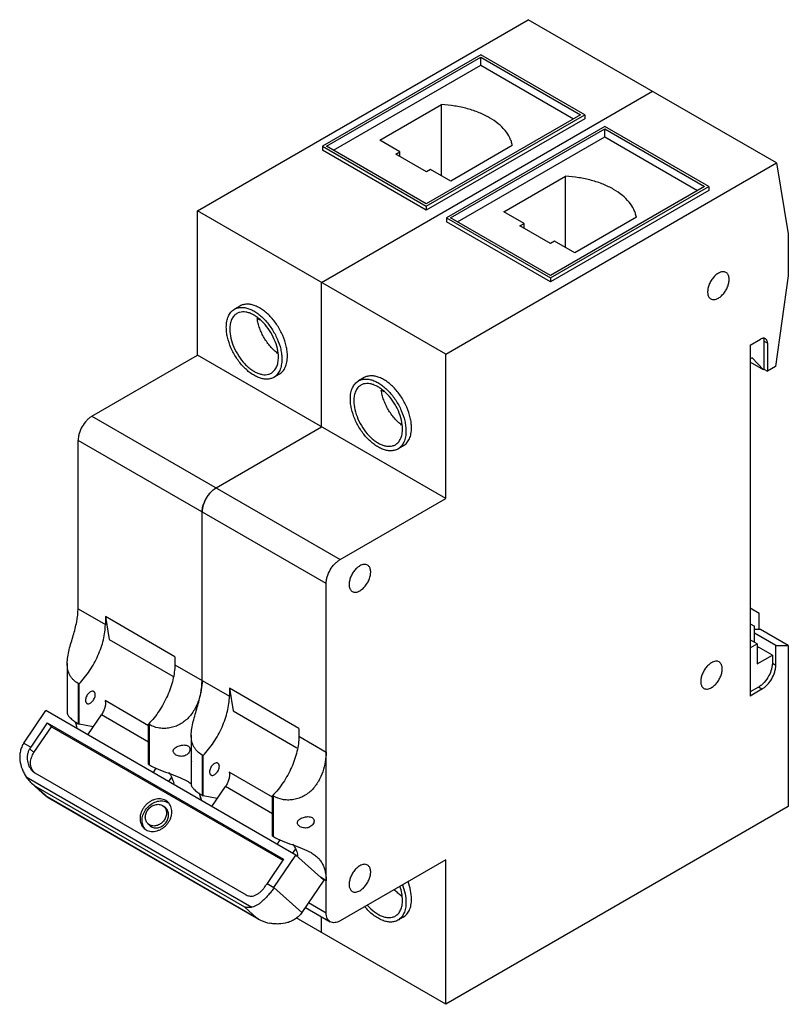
# Model space of a CAD drawing. Header units: millimetres. Extents: x 12 to 90, y 21 to 121.
import ezdxf

# ---------------------------------------------------------------- set-up
doc = ezdxf.new("R2010")
doc.units = ezdxf.units.MM
doc.header["$LTSCALE"] = 9.2019
doc.layers.get('0').update_dxf_attribs({"linetype": 'CONTINUOUS'})

msp = doc.modelspace()

# ---------------------------------------------------------------- linework, layer by layer
at = {"color": 7, "linetype": 'Continuous'}
for p, q in [((29.68, 101.4), (63.33, 120.82)), ((88.58, 106.25), (63.33, 120.82)), ((58.5, 117.26), (42.37, 107.95)), ((69.07, 111.15), (58.5, 117.26)), ((42.8, 107.95), (58.5, 117.01)), ((43.5, 107.54), (58.5, 116.2)), ((58.5, 116.2), (58.5, 117.01)), ((58.5, 117.01), (68.64, 111.15)), ((58.5, 116.2), (67.94, 110.75)), ((42.3, 94.11), (75.95, 113.54)), ((48.22, 108.57), (54.48, 112.19)), ((54.48, 104.96), (54.48, 112.19)), ((68.64, 111.15), (52.94, 102.09)), ((52.94, 101.85), (69.07, 111.15)), ((69.07, 110.75), (52.94, 101.44)), ((69.07, 111.15), (69.07, 110.75)), ((71.12, 109.97), (55, 100.66)), ((55.42, 100.66), (71.12, 109.72)), ((81.69, 103.87), (71.12, 109.97)), ((71.12, 108.91), (71.12, 109.72)), ((71.12, 109.72), (81.26, 103.87)), ((50.27, 107.39), (48.22, 108.57)), ((56.13, 100.25), (71.12, 108.91)), ((71.12, 108.91), (80.56, 103.46)), ((42.37, 107.95), (42.37, 107.54)), ((42.37, 107.95), (52.94, 101.85)), ((52.94, 101.44), (42.37, 107.54)), ((52.94, 102.09), (42.8, 107.95)), ((49.85, 107.14), (50.27, 107.39)), ((50.27, 106.9), (50.27, 107.39)), ((61.69, 108.02), (55.43, 104.41)), ((52.96, 105.35), (49.85, 107.14)), ((54.92, 86.82), (88.58, 106.25)), ((88.58, 106.25), (89.78, 99.03)), ((53.38, 105.59), (52.96, 105.35)), ((55.43, 104.41), (53.38, 105.59)), ((60.84, 101.29), (67.1, 104.9)), ((67.1, 97.67), (67.1, 104.9)), ((81.26, 103.87), (65.57, 94.8)), ((65.57, 94.56), (81.69, 103.87)), ((81.69, 103.46), (65.57, 94.15)), ((81.69, 103.87), (81.69, 103.46)), ((29.68, 86.7), (29.68, 101.4)), ((54.92, 86.82), (29.68, 101.4)), ((52.94, 101.85), (52.94, 101.44)), ((62.89, 100.1), (60.84, 101.29)), ((55, 100.66), (55, 100.25)), ((55, 100.66), (65.57, 94.56)), ((65.57, 94.15), (55, 100.25)), ((65.57, 94.8), (55.42, 100.66)), ((74.32, 100.74), (68.06, 97.12)), ((62.47, 99.86), (62.89, 100.1)), ((65.58, 98.06), (62.47, 99.86)), ((62.89, 99.61), (62.89, 100.1)), ((66.01, 98.31), (65.58, 98.06)), ((68.06, 97.12), (66.01, 98.31)), ((89.78, 99.03), (89.78, 94.78)), ((65.57, 94.56), (65.57, 94.15)), ((89.78, 94.78), (88.49, 85.54)), ((42.3, 79.41), (42.3, 94.11)), ((33.99, 91.7), (33.43, 91.38)), ((35.83, 90.47), (35.75, 90.42)), ((36.05, 90.25), (35.75, 90.42)), ((85.9, 87.72), (86.96, 88.33)), ((87.66, 87.92), (87.31, 88.13)), ((87.31, 88.13), (87.31, 85.27)), ((85.9, 87.72), (85.9, 52.04)), ((87.66, 87.92), (87.66, 85.07)), ((18.93, 80.49), (29.68, 86.7)), ((54.92, 72.13), (29.68, 86.7)), ((54.92, 72.13), (54.92, 86.82)), ((86.11, 86.45), (85.9, 86.33)), ((87.25, 85.23), (86.11, 86.45)), ((87.25, 85.23), (85.9, 86.01)), ((87.31, 85.27), (87.25, 85.23)), ((87.31, 85.27), (87.66, 85.07)), ((88.49, 85.54), (87.66, 85.07)), ((37.99, 84.78), (37.43, 84.45)), ((46.61, 84.42), (46.05, 84.09)), ((48.45, 83.19), (48.37, 83.14)), ((48.67, 82.96), (48.37, 83.14)), ((18.93, 80.49), (44.18, 65.92)), ((31.55, 73.21), (42.3, 79.41)), ((17.52, 60.91), (17.52, 78.04)), ((42.76, 63.47), (17.52, 78.04)), ((50.61, 77.49), (50.05, 77.16)), ((44.18, 65.92), (54.92, 72.13)), ((30.14, 53.62), (30.14, 70.76)), ((42.76, 29.99), (42.76, 63.47)), ((17.52, 60.91), (20.29, 59.31)), ((20.29, 60.12), (20.29, 59.31)), ((20.29, 60.12), (20.68, 57.8)), ((27.37, 56.04), (20.29, 60.12)), ((85.9, 61.02), (86.83, 60.48)), ((86.83, 58.81), (86.83, 60.48)), ((85.9, 59.39), (86.34, 59.13)), ((86.34, 57.5), (86.34, 59.13)), ((86.96, 58.81), (86.34, 58.81)), ((88.51, 57.17), (86.34, 58.43)), ((89.78, 57.17), (86.96, 58.81)), ((20.68, 57.8), (27.17, 54.06)), ((86.6, 57.35), (85.9, 57.75)), ((85.9, 56.94), (86.6, 57.35)), ((86.6, 57.35), (86.6, 55.3)), ((88.51, 57.17), (89.78, 57.17)), ((88.51, 55.18), (88.51, 57.17)), ((89.78, 57.17), (89.78, 40.81)), ((86.6, 56.94), (86.74, 57.02)), ((86.6, 55.3), (88.16, 56.2)), ((88.16, 56.2), (86.74, 57.02)), ((88.16, 56.2), (88.16, 55.39)), ((16.41, 55.34), (16.41, 53.2)), ((27.37, 56.04), (27.37, 55.22)), ((27.37, 55.22), (32.92, 52.02)), ((88.16, 55.39), (88.51, 55.18)), ((17.52, 53.32), (17.52, 49.22)), ((17.61, 53.27), (17.52, 53.32)), ((17.61, 49.17), (17.61, 53.27)), ((16.41, 52.45), (16.41, 50.3)), ((39.99, 48.75), (32.92, 52.83)), ((32.92, 52.83), (32.92, 52.02)), ((32.92, 52.83), (33.3, 50.52)), ((86.74, 52.94), (85.9, 52.45)), ((87.1, 52.73), (85.9, 52.04)), ((87.1, 52.73), (86.74, 52.94)), ((24.68, 49.02), (20.27, 51.57)), ((11.99, 47.25), (14.22, 50.55)), ((39.68, 35.85), (14.22, 50.55)), ((18.51, 48.08), (19.89, 50.12)), ((24.68, 47.36), (19.89, 50.12)), ((33.3, 50.52), (39.79, 46.77)), ((14.37, 49.32), (12.7, 46.84)), ((14.81, 48.92), (14.37, 49.32)), ((14.37, 49.32), (38.42, 35.44)), ((17.52, 49.22), (17.61, 49.17)), ((19.05, 48.91), (17.61, 49.17)), ((24.77, 49.13), (24.68, 49.19)), ((24.68, 45.09), (24.68, 49.19)), ((24.77, 45.04), (24.77, 49.13)), ((13.03, 46.29), (14.81, 48.92)), ((14.81, 48.92), (38.35, 35.33)), ((39.99, 48.75), (39.99, 47.94)), ((11.99, 47.25), (12.7, 46.84)), ((29.03, 48.06), (29.03, 45.91)), ((39.99, 47.94), (42.76, 46.33)), ((12.59, 46.68), (13.03, 46.29)), ((24.68, 45.09), (24.77, 45.04)), ((29.03, 45.16), (29.03, 43.01)), ((30.23, 45.98), (30.14, 46.03)), ((30.14, 46.03), (30.14, 41.94)), ((30.23, 41.88), (30.23, 45.98)), ((12.9, 44.38), (13.11, 44.23)), ((13.11, 44.23), (34.61, 31.82)), ((25.15, 44.24), (25.46, 44.69)), ((37.3, 41.74), (32.9, 44.28)), ((12.22, 43.83), (35.21, 30.56)), ((14.25, 41.86), (12.79, 43.18)), ((27.02, 43.79), (26.71, 43.34)), ((34.47, 30.58), (13.26, 42.82)), ((13.26, 42.82), (14.46, 41.73)), ((31.13, 40.79), (32.51, 42.84)), ((37.3, 40.07), (32.51, 42.84)), ((14.37, 41.78), (14.46, 41.73)), ((35.88, 29.36), (14.37, 41.78)), ((14.46, 41.73), (35.68, 29.49)), ((26.64, 41.26), (26.44, 41.41)), ((30.14, 41.94), (30.23, 41.88)), ((31.67, 41.62), (30.23, 41.88)), ((37.39, 41.85), (37.3, 41.9)), ((37.3, 37.8), (37.3, 41.9)), ((37.39, 37.75), (37.39, 41.85)), ((26.11, 40.91), (26.24, 40.81)), ((26.46, 40.62), (26.24, 40.81)), ((89.78, 40.81), (54.92, 20.69)), ((24.23, 38.58), (24.43, 38.44)), ((24.77, 38.93), (24.63, 39.03)), ((24.85, 38.83), (24.63, 39.03)), ((24.85, 38.83), (24.99, 38.74)), ((37.3, 37.8), (37.39, 37.75)), ((37.78, 36.95), (38.08, 37.4)), ((39.65, 36.51), (39.34, 36.05)), ((38.42, 35.44), (36.74, 32.96)), ((37.45, 32.55), (39.68, 35.85)), ((39.68, 35.85), (42.51, 33.3)), ((54.92, 35.38), (44.18, 29.18)), ((54.92, 20.69), (54.92, 35.38)), ((42.51, 33.3), (40.28, 30.01)), ((42.76, 33.26), (42.18, 33.6)), ((36.74, 32.96), (37.45, 32.55)), ((37.45, 32.55), (40.28, 30.01)), ((35.68, 29.49), (34.47, 30.58)), ((40.64, 30.54), (43.18, 29.08)), ((40.97, 31.03), (42.76, 29.99)), ((35.68, 29.49), (35.88, 29.36)), ((54.92, 20.69), (39.71, 29.47)), ((42.3, 27.97), (42.3, 29.58)), ((50.61, 29.56), (50.05, 29.23))]:
    msp.add_line(p, q, dxfattribs=at)
for centre, radius, start, end in [((33.48, 70.46), 3.38, 149.9421, 158.7316), ((13.86, 48.07), 3.62, 17.683, 22.4316), ((18.05, 47.18), 2, 59.5287, 59.9935), ((18.03, 43.24), 6.43, 145.9483, 147.7258), ((13.9, 45.1), 1.2, 216.3225, 222.4608), ((13.88, 45.09), 1.18, 222.4756, 224.128), ((15.44, 46.13), 3.97, 228.0347, 236.4983), ((26.49, 40.78), 3.62, 17.683, 22.4316), ((14.72, 42.38), 0.69, 227.9858, 239.9799), ((26.06, 40.17), 1.2, 60.0015, 61.279), ((26.06, 40.17), 1.2, 56.8576, 60.0009), ((30.67, 39.89), 2, 59.5287, 59.9935), ((25.25, 39.28), 1.2, 214.0754, 222.5733), ((25.18, 39.64), 0.821, 240.0427, 247.0467), ((36.15, 34.99), 3.82, 12.2696, 14.3332), ((42.07, 29.36), 6.43, 145.9483, 147.7258)]:
    msp.add_arc(centre, radius, start, end, dxfattribs=at)
for points, knots in [([(59.39, 110.85), (59.05, 111.05), (58.31, 111.4), (57.12, 111.8), (55.83, 112.07), (54.94, 112.16), (54.48, 112.19)], [0, 0, 0, 0, 0.229261, 0.475007, 0.73347, 1, 1, 1, 1]), ([(61.69, 108.02), (61.67, 108.16), (61.61, 108.43), (61.4, 108.96), (60.98, 109.6), (60.27, 110.29), (59.7, 110.68), (59.39, 110.85)], [0, 0, 0, 0, 0.107816, 0.218838, 0.454403, 0.713926, 1, 1, 1, 1]), ([(72.01, 103.57), (71.67, 103.76), (70.94, 104.12), (69.74, 104.51), (68.45, 104.78), (67.56, 104.88), (67.1, 104.9)], [0, 0, 0, 0, 0.229261, 0.475007, 0.73347, 1, 1, 1, 1]), ([(74.32, 100.74), (74.29, 100.87), (74.23, 101.14), (74.02, 101.67), (73.6, 102.31), (72.89, 103), (72.32, 103.39), (72.01, 103.57)], [0, 0, 0, 0, 0.107816, 0.218838, 0.454403, 0.713926, 1, 1, 1, 1]), ([(83.44, 95.12), (83.39, 95.15), (83.28, 95.19), (83.08, 95.19), (82.87, 95.14), (82.74, 95.08), (82.67, 95.04)], [0, 0, 0, 0, 0.217767, 0.450898, 0.71037, 1, 1, 1, 1]), ([(82.67, 95.04), (82.55, 94.97), (82.33, 94.8), (82.05, 94.48), (81.81, 94.1), (81.65, 93.69), (81.57, 93.29), (81.57, 92.97), (81.63, 92.75), (81.7, 92.62), (81.78, 92.51), (81.86, 92.45), (81.89, 92.43)], [0, 0, 0, 0, 0.128688, 0.270278, 0.417431, 0.561773, 0.695446, 0.81271, 0.864675, 0.912509, 0.957139, 1, 1, 1, 1]), ([(82.67, 92.51), (82.78, 92.57), (83.01, 92.75), (83.29, 93.07), (83.53, 93.45), (83.69, 93.86), (83.77, 94.26), (83.77, 94.58), (83.71, 94.79), (83.64, 94.93), (83.55, 95.04), (83.48, 95.09), (83.44, 95.12)], [0, 0, 0, 0, 0.128688, 0.270278, 0.417431, 0.561773, 0.695446, 0.81271, 0.864675, 0.912509, 0.957139, 1, 1, 1, 1]), ([(81.89, 92.43), (81.95, 92.4), (82.06, 92.36), (82.26, 92.35), (82.47, 92.4), (82.6, 92.47), (82.67, 92.51)], [0, 0, 0, 0, 0.217767, 0.450898, 0.71037, 1, 1, 1, 1]), ([(32.6, 89.55), (32.6, 89.75), (32.63, 90.14), (32.78, 90.66), (33.01, 91.03), (33.23, 91.25), (33.36, 91.34), (33.43, 91.38)], [0, 0, 0, 0, 0.289526, 0.548661, 0.781628, 0.891838, 1, 1, 1, 1]), ([(33.43, 91.38), (33.52, 91.43), (33.74, 91.53), (34.1, 91.58), (34.49, 91.55), (34.89, 91.44), (35.3, 91.26), (35.72, 91.01), (36.13, 90.69), (36.66, 90.17), (37.25, 89.41), (37.8, 88.4), (38.11, 87.5), (38.23, 86.79), (38.25, 86.45), (38.25, 86.28)], [0, 0, 0, 0, 0.042831, 0.087432, 0.135233, 0.187166, 0.243634, 0.304616, 0.369741, 0.438375, 0.582626, 0.729692, 0.871189, 0.937609, 1, 1, 1, 1]), ([(38.82, 86.61), (38.82, 86.77), (38.8, 87.12), (38.67, 87.82), (38.37, 88.72), (37.82, 89.74), (37.23, 90.5), (36.69, 91.01), (36.28, 91.33), (35.87, 91.59), (35.46, 91.77), (35.05, 91.88), (34.67, 91.9), (34.31, 91.85), (34.09, 91.76), (33.99, 91.7)], [0, 0, 0, 0, 0.062392, 0.128809, 0.270302, 0.417364, 0.561616, 0.630253, 0.695379, 0.756362, 0.812831, 0.864764, 0.912566, 0.957167, 1, 1, 1, 1]), ([(33.68, 90.95), (33.62, 90.91), (33.51, 90.83), (33.31, 90.64), (33.11, 90.32), (32.98, 89.86), (32.95, 89.52), (32.95, 89.34)], [0, 0, 0, 0, 0.108163, 0.218374, 0.451342, 0.71048, 1, 1, 1, 1]), ([(37.9, 86.49), (37.9, 86.78), (37.82, 87.41), (37.5, 88.34), (37.02, 89.23), (36.51, 89.89), (36.04, 90.34), (35.68, 90.62), (35.32, 90.84), (34.96, 91), (34.6, 91.1), (34.27, 91.12), (33.95, 91.07), (33.76, 90.99), (33.68, 90.95)], [0, 0, 0, 0, 0.128636, 0.270158, 0.417249, 0.561529, 0.630179, 0.695319, 0.756313, 0.812794, 0.864737, 0.912548, 0.957159, 1, 1, 1, 1]), ([(37.82, 86.89), (37.69, 86.99), (37.43, 87.21), (37.07, 87.58), (36.74, 88), (36.45, 88.46), (36.19, 88.94), (35.99, 89.43), (35.83, 89.93), (35.77, 90.26), (35.75, 90.42)], [0, 0, 0, 0, 0.117523, 0.24104, 0.368794, 0.498803, 0.62897, 0.757197, 0.88147, 1, 1, 1, 1]), ([(37.43, 84.45), (37.33, 84.39), (37.11, 84.3), (36.75, 84.25), (36.37, 84.28), (35.96, 84.39), (35.55, 84.57), (35.13, 84.82), (34.73, 85.14), (34.19, 85.66), (33.6, 86.41), (33.05, 87.43), (32.75, 88.33), (32.62, 89.04), (32.6, 89.38), (32.6, 89.55)], [0, 0, 0, 0, 0.042831, 0.087432, 0.135233, 0.187166, 0.243634, 0.304616, 0.369741, 0.438375, 0.582626, 0.729692, 0.871189, 0.937609, 1, 1, 1, 1]), ([(32.95, 89.34), (32.95, 89.04), (33.03, 88.41), (33.35, 87.49), (33.83, 86.6), (34.35, 85.94), (34.81, 85.49), (35.17, 85.21), (35.53, 84.99), (35.9, 84.83), (36.25, 84.73), (36.59, 84.71), (36.9, 84.75), (37.09, 84.83), (37.18, 84.88)], [0, 0, 0, 0, 0.128636, 0.270158, 0.417249, 0.561529, 0.630179, 0.695319, 0.756313, 0.812794, 0.864737, 0.912548, 0.957159, 1, 1, 1, 1]), ([(87.46, 88.38), (87.42, 88.4), (87.35, 88.43), (87.22, 88.43), (87.09, 88.4), (87, 88.36), (86.96, 88.33)], [0, 0, 0, 0, 0.217746, 0.450884, 0.71046, 1, 1, 1, 1]), ([(87.25, 88.42), (87.26, 88.4), (87.3, 88.3), (87.31, 88.2), (87.31, 88.13)], [0, 0, 0, 0, 0.229577, 1, 1, 1, 1]), ([(87.66, 87.92), (87.66, 87.97), (87.66, 88.07), (87.62, 88.2), (87.55, 88.31), (87.49, 88.36), (87.46, 88.38)], [0, 0, 0, 0, 0.289541, 0.549118, 0.782256, 1, 1, 1, 1]), ([(37.18, 84.88), (37.23, 84.92), (37.34, 84.99), (37.54, 85.19), (37.74, 85.51), (37.87, 85.97), (37.9, 86.31), (37.9, 86.49)], [0, 0, 0, 0, 0.108163, 0.218374, 0.451342, 0.71048, 1, 1, 1, 1]), ([(38.25, 86.28), (38.25, 86.08), (38.22, 85.69), (38.07, 85.16), (37.84, 84.8), (37.62, 84.58), (37.49, 84.49), (37.43, 84.45)], [0, 0, 0, 0, 0.289526, 0.548661, 0.781628, 0.891838, 1, 1, 1, 1]), ([(37.99, 84.78), (38.06, 84.81), (38.18, 84.9), (38.41, 85.12), (38.63, 85.49), (38.79, 86.02), (38.82, 86.4), (38.82, 86.61)], [0, 0, 0, 0, 0.108163, 0.218373, 0.451341, 0.71048, 1, 1, 1, 1]), ([(46.05, 84.09), (46.15, 84.15), (46.36, 84.24), (46.72, 84.29), (47.11, 84.26), (47.51, 84.16), (47.92, 83.97), (48.34, 83.72), (48.75, 83.4), (49.28, 82.89), (49.87, 82.13), (50.42, 81.11), (50.73, 80.21), (50.85, 79.5), (50.88, 79.16), (50.88, 78.99)], [0, 0, 0, 0, 0.042831, 0.087432, 0.135233, 0.187166, 0.243634, 0.304616, 0.369741, 0.438375, 0.582626, 0.729692, 0.871189, 0.937609, 1, 1, 1, 1]), ([(51.44, 79.32), (51.44, 79.49), (51.42, 79.83), (51.29, 80.54), (50.99, 81.44), (50.44, 82.45), (49.85, 83.21), (49.31, 83.73), (48.91, 84.05), (48.49, 84.3), (48.08, 84.48), (47.67, 84.59), (47.29, 84.62), (46.93, 84.56), (46.71, 84.47), (46.61, 84.42)], [0, 0, 0, 0, 0.062392, 0.128809, 0.270302, 0.417364, 0.561616, 0.630253, 0.695379, 0.756362, 0.812831, 0.864764, 0.912566, 0.957167, 1, 1, 1, 1]), ([(45.22, 82.26), (45.22, 82.46), (45.25, 82.85), (45.41, 83.38), (45.63, 83.74), (45.86, 83.97), (45.98, 84.05), (46.05, 84.09)], [0, 0, 0, 0, 0.289526, 0.548661, 0.781628, 0.891838, 1, 1, 1, 1]), ([(46.3, 83.66), (46.24, 83.62), (46.13, 83.55), (45.93, 83.35), (45.74, 83.03), (45.6, 82.57), (45.57, 82.23), (45.57, 82.06)], [0, 0, 0, 0, 0.108163, 0.218374, 0.451342, 0.71048, 1, 1, 1, 1]), ([(50.52, 79.2), (50.52, 79.5), (50.44, 80.13), (50.13, 81.05), (49.65, 81.94), (49.13, 82.6), (48.66, 83.05), (48.3, 83.33), (47.94, 83.55), (47.58, 83.71), (47.23, 83.81), (46.89, 83.83), (46.57, 83.79), (46.38, 83.71), (46.3, 83.66)], [0, 0, 0, 0, 0.128636, 0.270158, 0.417249, 0.561529, 0.630179, 0.695319, 0.756313, 0.812794, 0.864737, 0.912548, 0.957159, 1, 1, 1, 1]), ([(50.44, 79.6), (50.31, 79.7), (50.05, 79.92), (49.69, 80.29), (49.36, 80.71), (49.07, 81.17), (48.82, 81.65), (48.61, 82.14), (48.46, 82.64), (48.39, 82.97), (48.37, 83.14)], [0, 0, 0, 0, 0.117523, 0.24104, 0.368794, 0.498803, 0.62897, 0.757197, 0.88147, 1, 1, 1, 1]), ([(50.05, 77.16), (49.95, 77.11), (49.73, 77.02), (49.37, 76.96), (48.99, 76.99), (48.58, 77.1), (48.17, 77.28), (47.76, 77.53), (47.35, 77.85), (46.81, 78.37), (46.22, 79.13), (45.67, 80.14), (45.37, 81.04), (45.24, 81.75), (45.22, 82.09), (45.22, 82.26)], [0, 0, 0, 0, 0.042831, 0.087432, 0.135233, 0.187166, 0.243634, 0.304616, 0.369741, 0.438375, 0.582626, 0.729692, 0.871189, 0.937609, 1, 1, 1, 1]), ([(45.57, 82.06), (45.57, 81.76), (45.66, 81.13), (45.97, 80.2), (46.45, 79.31), (46.97, 78.65), (47.44, 78.2), (47.79, 77.92), (48.16, 77.7), (48.52, 77.54), (48.87, 77.45), (49.21, 77.42), (49.52, 77.47), (49.71, 77.55), (49.8, 77.6)], [0, 0, 0, 0, 0.128636, 0.270158, 0.417249, 0.561529, 0.630179, 0.695319, 0.756313, 0.812794, 0.864737, 0.912548, 0.957159, 1, 1, 1, 1]), ([(18.93, 80.49), (18.84, 80.44), (18.64, 80.3), (18.29, 79.97), (17.91, 79.45), (17.65, 78.87), (17.54, 78.39), (17.52, 78.16), (17.52, 78.04)], [0, 0, 0, 0, 0.114225, 0.237558, 0.499998, 0.76244, 0.885774, 1, 1, 1, 1]), ([(49.8, 77.6), (49.86, 77.63), (49.97, 77.71), (50.16, 77.9), (50.36, 78.22), (50.5, 78.68), (50.52, 79.02), (50.52, 79.2)], [0, 0, 0, 0, 0.108163, 0.218374, 0.451342, 0.71048, 1, 1, 1, 1]), ([(50.61, 77.49), (50.68, 77.53), (50.81, 77.62), (51.03, 77.84), (51.26, 78.2), (51.41, 78.73), (51.44, 79.12), (51.44, 79.32)], [0, 0, 0, 0, 0.108163, 0.218373, 0.451341, 0.71048, 1, 1, 1, 1]), ([(50.88, 78.99), (50.88, 78.79), (50.85, 78.41), (50.69, 77.88), (50.47, 77.51), (50.24, 77.29), (50.11, 77.2), (50.05, 77.16)], [0, 0, 0, 0, 0.289526, 0.548661, 0.781628, 0.891838, 1, 1, 1, 1]), ([(31.55, 73.21), (31.46, 73.15), (31.27, 73.02), (30.91, 72.68), (30.53, 72.17), (30.27, 71.58), (30.16, 71.1), (30.14, 70.87), (30.14, 70.76)], [0, 0, 0, 0, 0.114225, 0.237558, 0.499998, 0.76244, 0.885774, 1, 1, 1, 1]), ([(30.85, 72.58), (30.95, 72.71), (31.17, 72.94), (31.42, 73.13), (31.55, 73.21)], [0, 0, 0, 0, 0.522624, 1, 1, 1, 1]), ([(30.55, 72.15), (30.58, 72.19), (30.67, 72.34), (30.77, 72.48), (30.85, 72.58)], [0, 0, 0, 0, 0.251883, 1, 1, 1, 1]), ([(30.14, 70.76), (30.14, 70.91), (30.18, 71.23), (30.27, 71.53), (30.33, 71.68)], [0, 0, 0, 0, 0.477377, 1, 1, 1, 1]), ([(42.76, 63.47), (42.76, 63.58), (42.78, 63.81), (42.89, 64.29), (43.15, 64.88), (43.53, 65.39), (43.89, 65.73), (44.08, 65.86), (44.18, 65.92)], [0, 0, 0, 0, 0.114226, 0.23756, 0.500002, 0.762442, 0.885775, 1, 1, 1, 1]), ([(46.19, 65.28), (46.08, 65.21), (45.85, 65.04), (45.57, 64.72), (45.33, 64.34), (45.17, 63.93), (45.09, 63.53), (45.09, 63.21), (45.15, 62.99), (45.22, 62.86), (45.31, 62.75), (45.38, 62.69), (45.42, 62.67)], [0, 0, 0, 0, 0.128688, 0.270278, 0.417431, 0.561773, 0.695446, 0.81271, 0.864675, 0.912509, 0.957139, 1, 1, 1, 1]), ([(46.97, 65.36), (46.92, 65.39), (46.8, 65.43), (46.6, 65.43), (46.39, 65.38), (46.26, 65.32), (46.19, 65.28)], [0, 0, 0, 0, 0.217767, 0.450898, 0.71037, 1, 1, 1, 1]), ([(46.19, 62.75), (46.31, 62.81), (46.53, 62.99), (46.81, 63.31), (47.05, 63.69), (47.21, 64.1), (47.3, 64.5), (47.29, 64.82), (47.23, 65.03), (47.16, 65.17), (47.08, 65.28), (47, 65.33), (46.97, 65.36)], [0, 0, 0, 0, 0.128688, 0.270278, 0.417431, 0.561773, 0.695446, 0.81271, 0.864675, 0.912509, 0.957139, 1, 1, 1, 1]), ([(45.42, 62.67), (45.47, 62.64), (45.58, 62.6), (45.78, 62.59), (45.99, 62.64), (46.12, 62.71), (46.19, 62.75)], [0, 0, 0, 0, 0.217767, 0.450898, 0.71037, 1, 1, 1, 1]), ([(16.41, 55.34), (16.41, 55.57), (16.45, 56.04), (16.6, 56.75), (16.81, 57.47), (17.09, 58.41), (17.4, 59.55), (17.51, 60.47), (17.52, 60.91)], [0, 0, 0, 0, 0.120372, 0.248743, 0.381196, 0.513753, 0.768343, 1, 1, 1, 1]), ([(17.61, 53.27), (18.01, 53.68), (18.74, 54.6), (19.44, 55.87), (19.87, 56.95), (20.1, 57.75), (20.25, 58.54), (20.29, 59.06), (20.29, 59.31)], [0, 0, 0, 0, 0.255635, 0.517089, 0.645435, 0.769692, 0.88834, 1, 1, 1, 1]), ([(17.52, 53.32), (17.34, 53.42), (17.1, 53.6), (16.84, 53.9), (16.68, 54.15), (16.55, 54.42), (16.43, 54.82), (16.41, 55.13), (16.41, 55.34)], [0, 0, 0, 0, 0.249927, 0.371241, 0.49177, 0.613271, 0.737571, 1, 1, 1, 1]), ([(27.37, 55.22), (27.36, 54.97), (27.32, 54.45), (27.17, 53.67), (26.94, 52.87), (26.51, 51.79), (25.81, 50.51), (25.08, 49.6), (24.68, 49.19)], [0, 0, 0, 0, 0.11166, 0.230308, 0.354565, 0.48291, 0.744365, 1, 1, 1, 1]), ([(81.97, 55.43), (81.85, 55.36), (81.63, 55.19), (81.34, 54.87), (81.11, 54.49), (80.95, 54.08), (80.86, 53.68), (80.87, 53.36), (80.93, 53.14), (80.99, 53.01), (81.08, 52.9), (81.15, 52.84), (81.19, 52.82)], [0, 0, 0, 0, 0.128688, 0.270278, 0.417431, 0.561773, 0.695446, 0.81271, 0.864675, 0.912509, 0.957139, 1, 1, 1, 1]), ([(82.74, 55.51), (82.69, 55.54), (82.57, 55.58), (82.38, 55.58), (82.17, 55.53), (82.04, 55.47), (81.97, 55.43)], [0, 0, 0, 0, 0.217767, 0.450898, 0.71037, 1, 1, 1, 1]), ([(81.97, 52.9), (82.08, 52.96), (82.3, 53.14), (82.59, 53.46), (82.82, 53.84), (82.99, 54.25), (83.07, 54.65), (83.06, 54.97), (83.01, 55.18), (82.94, 55.32), (82.85, 55.43), (82.78, 55.48), (82.74, 55.51)], [0, 0, 0, 0, 0.128688, 0.270278, 0.417431, 0.561773, 0.695446, 0.81271, 0.864675, 0.912509, 0.957139, 1, 1, 1, 1]), ([(87.1, 52.73), (87.19, 52.79), (87.39, 52.92), (87.74, 53.26), (88.12, 53.77), (88.38, 54.36), (88.49, 54.84), (88.51, 55.07), (88.51, 55.18)], [0, 0, 0, 0, 0.114225, 0.237558, 0.499998, 0.76244, 0.885774, 1, 1, 1, 1]), ([(88.16, 55.39), (88.16, 55.28), (88.14, 55.07), (88.05, 54.64), (87.92, 54.32), (87.81, 54.11)], [0, 0, 0, 0, 0.229047, 0.475252, 1, 1, 1, 1]), ([(87.81, 54.11), (87.68, 53.86), (87.44, 53.52), (87.06, 53.15), (86.85, 53), (86.74, 52.94)], [0, 0, 0, 0, 0.52462, 0.771912, 1, 1, 1, 1]), ([(16.41, 53.2), (16.41, 53.15), (16.41, 52.98), (16.41, 52.81), (16.41, 52.68)], [0, 0, 0, 0, 0.255059, 1, 1, 1, 1]), ([(30.14, 53.62), (30.14, 53.3), (30.07, 52.62), (29.82, 51.61), (29.38, 50.61), (28.82, 49.87), (28.25, 49.39), (27.78, 49.09), (27.27, 48.88), (26.73, 48.76), (26.2, 48.73), (25.53, 48.8), (25.05, 48.97), (24.77, 49.13)], [0, 0, 0, 0, 0.115643, 0.239337, 0.368108, 0.499273, 0.565263, 0.631093, 0.696452, 0.760937, 0.824053, 0.885274, 1, 1, 1, 1]), ([(29.03, 48.06), (29.03, 48.28), (29.07, 48.76), (29.23, 49.46), (29.43, 50.18), (29.71, 51.13), (30.02, 52.26), (30.13, 53.18), (30.14, 53.62)], [0, 0, 0, 0, 0.120372, 0.248743, 0.381196, 0.513753, 0.768343, 1, 1, 1, 1]), ([(16.41, 52.68), (16.41, 52.65), (16.41, 52.59), (16.41, 52.52), (16.41, 52.48), (16.41, 52.45), (16.41, 52.45)], [0, 0, 0, 0, 0.423642, 0.726965, 0.913968, 1, 1, 1, 1]), ([(19.12, 52.5), (19.1, 52.51), (19.06, 52.52), (18.98, 52.54), (18.85, 52.51), (18.71, 52.43), (18.57, 52.31), (18.45, 52.15), (18.35, 51.97), (18.29, 51.79), (18.27, 51.66), (18.27, 51.6)], [0, 0, 0, 0, 0.042876, 0.087516, 0.186922, 0.304239, 0.437963, 0.582366, 0.729555, 0.871285, 1, 1, 1, 1]), ([(18.42, 51.28), (18.44, 51.27), (18.47, 51.26), (18.56, 51.25), (18.68, 51.27), (18.83, 51.35), (18.97, 51.47), (19.09, 51.63), (19.18, 51.81), (19.25, 51.99), (19.26, 52.12), (19.26, 52.18)], [0, 0, 0, 0, 0.042876, 0.087516, 0.186922, 0.304239, 0.437963, 0.582366, 0.729555, 0.871285, 1, 1, 1, 1]), ([(19.26, 52.18), (19.26, 52.21), (19.26, 52.28), (19.23, 52.37), (19.18, 52.45), (19.14, 52.48), (19.12, 52.5)], [0, 0, 0, 0, 0.289398, 0.549129, 0.782315, 1, 1, 1, 1]), ([(81.19, 52.82), (81.24, 52.79), (81.36, 52.75), (81.56, 52.74), (81.76, 52.79), (81.9, 52.86), (81.97, 52.9)], [0, 0, 0, 0, 0.217767, 0.450898, 0.71037, 1, 1, 1, 1]), ([(18.27, 51.6), (18.27, 51.57), (18.28, 51.5), (18.31, 51.41), (18.35, 51.33), (18.4, 51.3), (18.42, 51.28)], [0, 0, 0, 0, 0.289398, 0.549129, 0.782315, 1, 1, 1, 1]), ([(20.27, 51.57), (20.28, 51.52), (20.3, 51.41), (20.3, 51.24), (20.28, 51.05), (20.24, 50.87), (20.18, 50.68), (20.07, 50.42), (19.97, 50.24), (19.89, 50.12)], [0, 0, 0, 0, 0.103763, 0.21559, 0.334878, 0.460705, 0.591762, 0.726492, 1, 1, 1, 1]), ([(30.23, 45.98), (30.63, 46.39), (31.36, 47.31), (32.06, 48.59), (32.49, 49.66), (32.72, 50.47), (32.87, 51.25), (32.91, 51.77), (32.92, 52.02)], [0, 0, 0, 0, 0.255635, 0.517089, 0.645435, 0.769692, 0.88834, 1, 1, 1, 1]), ([(16.41, 50.3), (16.41, 50.27), (16.42, 50.21), (16.48, 50.1), (16.56, 49.98), (16.69, 49.84), (16.85, 49.69), (17.12, 49.47), (17.35, 49.32), (17.52, 49.22)], [0, 0, 0, 0, 0.052312, 0.126347, 0.222674, 0.340595, 0.478856, 0.635947, 1, 1, 1, 1]), ([(17.43, 48.71), (17.42, 48.75), (17.39, 48.91), (17.35, 49.06), (17.31, 49.17)], [0, 0, 0, 0, 0.257706, 1, 1, 1, 1]), ([(11.99, 47.25), (11.91, 47.13), (11.76, 46.86), (11.63, 46.42), (11.57, 45.97), (11.59, 45.36), (11.74, 44.76), (11.99, 44.21), (12.14, 43.95), (12.22, 43.83)], [0, 0, 0, 0, 0.12503, 0.250231, 0.375532, 0.500886, 0.750949, 0.875914, 1, 1, 1, 1]), ([(30.14, 46.03), (29.97, 46.13), (29.72, 46.32), (29.46, 46.62), (29.3, 46.86), (29.17, 47.13), (29.06, 47.53), (29.03, 47.84), (29.03, 48.06)], [0, 0, 0, 0, 0.249927, 0.371241, 0.49177, 0.613271, 0.737571, 1, 1, 1, 1]), ([(39.99, 47.94), (39.98, 47.69), (39.94, 47.17), (39.8, 46.38), (39.56, 45.58), (39.14, 44.5), (38.43, 43.23), (37.7, 42.31), (37.3, 41.9)], [0, 0, 0, 0, 0.11166, 0.230308, 0.354565, 0.48291, 0.744365, 1, 1, 1, 1]), ([(12.59, 46.68), (12.54, 46.58), (12.44, 46.39), (12.35, 46.08), (12.32, 45.76), (12.35, 45.44), (12.42, 45.14), (12.54, 44.85), (12.7, 44.6), (12.83, 44.45), (12.9, 44.38)], [0, 0, 0, 0, 0.12915, 0.257968, 0.386257, 0.513743, 0.639924, 0.763957, 0.884542, 1, 1, 1, 1]), ([(12.93, 44.39), (12.89, 44.45), (12.81, 44.59), (12.72, 44.81), (12.68, 45.04), (12.67, 45.29), (12.71, 45.55), (12.8, 45.89), (12.92, 46.14), (13.03, 46.29)], [0, 0, 0, 0, 0.113293, 0.229212, 0.348586, 0.471884, 0.599174, 0.730145, 1, 1, 1, 1]), ([(27.2, 46.45), (27.2, 46.48), (27.21, 46.55), (27.26, 46.64), (27.33, 46.72), (27.44, 46.81), (27.6, 46.91), (27.82, 46.99), (28.05, 47.04), (28.28, 47.07), (28.5, 47.05), (28.64, 47), (28.69, 46.97)], [0, 0, 0, 0, 0.055037, 0.111212, 0.169585, 0.230335, 0.357708, 0.490629, 0.625655, 0.758694, 0.884862, 1, 1, 1, 1]), ([(27.5, 46.04), (27.46, 46.06), (27.39, 46.11), (27.29, 46.21), (27.22, 46.32), (27.2, 46.41), (27.2, 46.45)], [0, 0, 0, 0, 0.263836, 0.519997, 0.765489, 1, 1, 1, 1]), ([(28.9, 46.61), (28.9, 46.54), (28.87, 46.4), (28.76, 46.22), (28.59, 46.06), (28.38, 45.96), (28.16, 45.9), (27.93, 45.9), (27.7, 45.94), (27.57, 46), (27.5, 46.04)], [0, 0, 0, 0, 0.111574, 0.233445, 0.36159, 0.491766, 0.621462, 0.749694, 0.876068, 1, 1, 1, 1]), ([(28.69, 46.97), (28.73, 46.95), (28.78, 46.91), (28.85, 46.82), (28.9, 46.72), (28.9, 46.65), (28.9, 46.61)], [0, 0, 0, 0, 0.253919, 0.499154, 0.744844, 1, 1, 1, 1]), ([(42.76, 46.33), (42.76, 46.01), (42.69, 45.33), (42.44, 44.32), (42, 43.33), (41.44, 42.58), (40.88, 42.1), (40.4, 41.81), (39.89, 41.6), (39.35, 41.48), (38.82, 41.45), (38.15, 41.52), (37.67, 41.69), (37.39, 41.85)], [0, 0, 0, 0, 0.115643, 0.239337, 0.368108, 0.499273, 0.565263, 0.631093, 0.696452, 0.760937, 0.824053, 0.885274, 1, 1, 1, 1]), ([(29.03, 45.91), (29.03, 45.86), (29.03, 45.69), (29.04, 45.52), (29.04, 45.39)], [0, 0, 0, 0, 0.255059, 1, 1, 1, 1]), ([(29.04, 45.39), (29.04, 45.36), (29.04, 45.3), (29.03, 45.23), (29.03, 45.19), (29.03, 45.17), (29.03, 45.16)], [0, 0, 0, 0, 0.423642, 0.726965, 0.913968, 1, 1, 1, 1]), ([(31.74, 45.21), (31.72, 45.22), (31.68, 45.24), (31.6, 45.25), (31.48, 45.22), (31.33, 45.14), (31.19, 45.02), (31.07, 44.87), (30.97, 44.69), (30.91, 44.5), (30.9, 44.38), (30.9, 44.32)], [0, 0, 0, 0, 0.042876, 0.087516, 0.186922, 0.304239, 0.437963, 0.582366, 0.729555, 0.871285, 1, 1, 1, 1]), ([(31.89, 44.89), (31.89, 44.92), (31.88, 44.99), (31.85, 45.08), (31.81, 45.16), (31.76, 45.2), (31.74, 45.21)], [0, 0, 0, 0, 0.289398, 0.549129, 0.782315, 1, 1, 1, 1]), ([(24.77, 45.04), (25.05, 44.87), (25.68, 44.58), (26.67, 44.21), (27.67, 43.85), (28.31, 43.57), (28.59, 43.4)], [0, 0, 0, 0, 0.237492, 0.500229, 0.762741, 1, 1, 1, 1]), ([(26.74, 44.29), (26.86, 44.13), (27.07, 43.76), (27.2, 43.35), (27.25, 43.14)], [0, 0, 0, 0, 0.478221, 1, 1, 1, 1]), ([(30.9, 44.32), (30.9, 44.28), (30.9, 44.21), (30.93, 44.12), (30.97, 44.05), (31.02, 44.01), (31.04, 44)], [0, 0, 0, 0, 0.289398, 0.549129, 0.782315, 1, 1, 1, 1]), ([(31.04, 44), (31.06, 43.99), (31.1, 43.97), (31.18, 43.96), (31.3, 43.98), (31.45, 44.06), (31.59, 44.18), (31.71, 44.34), (31.81, 44.52), (31.87, 44.7), (31.89, 44.83), (31.89, 44.89)], [0, 0, 0, 0, 0.042876, 0.087516, 0.186922, 0.304239, 0.437963, 0.582366, 0.729555, 0.871285, 1, 1, 1, 1]), ([(32.9, 44.28), (32.91, 44.23), (32.92, 44.12), (32.92, 43.95), (32.9, 43.77), (32.86, 43.58), (32.8, 43.39), (32.69, 43.13), (32.59, 42.95), (32.51, 42.84)], [0, 0, 0, 0, 0.103763, 0.21559, 0.334878, 0.460705, 0.591762, 0.726492, 1, 1, 1, 1]), ([(12.79, 43.18), (12.74, 43.23), (12.53, 43.43), (12.35, 43.65), (12.22, 43.83)], [0, 0, 0, 0, 0.251161, 1, 1, 1, 1]), ([(28.59, 43.4), (28.63, 43.38), (28.79, 43.29), (28.94, 43.18), (29.04, 43.1)], [0, 0, 0, 0, 0.259085, 1, 1, 1, 1]), ([(29.03, 43.01), (29.03, 42.99), (29.04, 42.92), (29.1, 42.81), (29.19, 42.69), (29.31, 42.55), (29.47, 42.4), (29.74, 42.18), (29.97, 42.03), (30.14, 41.94)], [0, 0, 0, 0, 0.052312, 0.126347, 0.222674, 0.340595, 0.478856, 0.635947, 1, 1, 1, 1]), ([(29.79, 42.2), (29.8, 42.17), (29.86, 42.06), (29.9, 41.95), (29.93, 41.86)], [0, 0, 0, 0, 0.248097, 1, 1, 1, 1]), ([(26.44, 41.41), (26.36, 41.45), (26.19, 41.53), (25.91, 41.58), (25.61, 41.58), (25.31, 41.52), (25.01, 41.41), (24.73, 41.24), (24.47, 41.03), (24.25, 40.79), (24.06, 40.51), (23.93, 40.21), (23.84, 39.91), (23.81, 39.6), (23.83, 39.31), (23.91, 39.03), (24.04, 38.78), (24.16, 38.65), (24.23, 38.58)], [0, 0, 0, 0, 0.056432, 0.114577, 0.174918, 0.237661, 0.302649, 0.369463, 0.437469, 0.505909, 0.573979, 0.640915, 0.706073, 0.769008, 0.829547, 0.887847, 0.944393, 1, 1, 1, 1]), ([(24.26, 38.61), (24.21, 38.68), (24.13, 38.83), (24.05, 39.09), (24.03, 39.36), (24.05, 39.74), (24.21, 40.22), (24.55, 40.73), (25.02, 41.12), (25.49, 41.32), (25.86, 41.39), (26.14, 41.38), (26.4, 41.33), (26.56, 41.26), (26.63, 41.22)], [0, 0, 0, 0, 0.056182, 0.113978, 0.173811, 0.235853, 0.365558, 0.500312, 0.634996, 0.764514, 0.826443, 0.886161, 0.943874, 1, 1, 1, 1]), ([(24.43, 38.44), (24.51, 38.39), (24.69, 38.32), (24.97, 38.26), (25.26, 38.27), (25.56, 38.32), (25.86, 38.44), (26.14, 38.6), (26.4, 38.81), (26.63, 39.06), (26.81, 39.33), (26.95, 39.63), (27.03, 39.94), (27.07, 40.24), (27.04, 40.54), (26.96, 40.82), (26.83, 41.06), (26.71, 41.2), (26.64, 41.26)], [0, 0, 0, 0, 0.056432, 0.114577, 0.174918, 0.237661, 0.302649, 0.369463, 0.437469, 0.505909, 0.573979, 0.640915, 0.706073, 0.769008, 0.829547, 0.887847, 0.944393, 1, 1, 1, 1]), ([(29.93, 41.86), (29.94, 41.82), (29.99, 41.68), (30.03, 41.54), (30.05, 41.43)], [0, 0, 0, 0, 0.245943, 1, 1, 1, 1]), ([(30.05, 41.42), (30.05, 41.46), (30.01, 41.62), (29.97, 41.77), (29.94, 41.88)], [0, 0, 0, 0, 0.257706, 1, 1, 1, 1]), ([(24.63, 39.03), (24.59, 39.07), (24.51, 39.16), (24.42, 39.33), (24.37, 39.51), (24.35, 39.71), (24.37, 39.91), (24.45, 40.19), (24.6, 40.45), (24.79, 40.66), (25.02, 40.85), (25.28, 40.97), (25.55, 41.03), (25.75, 41.03), (25.94, 40.99), (26.05, 40.94), (26.11, 40.91)], [0, 0, 0, 0, 0.05566, 0.112249, 0.170597, 0.231185, 0.294171, 0.359382, 0.494096, 0.562591, 0.630652, 0.762132, 0.82493, 0.885322, 0.943526, 1, 1, 1, 1]), ([(26.24, 40.81), (26.28, 40.78), (26.36, 40.69), (26.45, 40.53), (26.5, 40.35), (26.52, 40.16), (26.51, 39.97), (26.44, 39.7), (26.31, 39.45), (26.13, 39.23), (25.92, 39.04), (25.67, 38.9), (25.41, 38.83), (25.22, 38.81), (25.03, 38.83), (24.91, 38.87), (24.86, 38.89)], [0, 0, 0, 0, 0.055447, 0.111756, 0.169714, 0.229795, 0.292182, 0.35676, 0.490431, 0.558647, 0.626685, 0.759009, 0.822571, 0.883851, 0.942871, 1, 1, 1, 1]), ([(24.99, 38.74), (25.04, 38.71), (25.15, 38.66), (25.34, 38.62), (25.54, 38.62), (25.81, 38.68), (26.07, 38.8), (26.3, 38.99), (26.5, 39.2), (26.64, 39.46), (26.72, 39.74), (26.74, 39.94), (26.72, 40.14), (26.67, 40.32), (26.58, 40.49), (26.5, 40.58), (26.46, 40.62)], [0, 0, 0, 0, 0.056473, 0.114675, 0.175064, 0.237859, 0.369335, 0.437396, 0.505892, 0.640606, 0.705817, 0.768804, 0.829395, 0.887746, 0.944338, 1, 1, 1, 1]), ([(39.83, 39.16), (39.83, 39.19), (39.84, 39.26), (39.88, 39.35), (39.95, 39.43), (40.06, 39.52), (40.22, 39.62), (40.44, 39.7), (40.67, 39.76), (40.9, 39.78), (41.12, 39.76), (41.26, 39.71), (41.32, 39.68)], [0, 0, 0, 0, 0.055037, 0.111212, 0.169585, 0.230335, 0.357708, 0.490629, 0.625655, 0.758694, 0.884862, 1, 1, 1, 1]), ([(40.12, 38.75), (40.08, 38.78), (40.01, 38.83), (39.91, 38.92), (39.84, 39.04), (39.83, 39.12), (39.83, 39.16)], [0, 0, 0, 0, 0.263836, 0.519997, 0.765489, 1, 1, 1, 1]), ([(41.53, 39.32), (41.53, 39.26), (41.5, 39.12), (41.38, 38.93), (41.21, 38.78), (41.01, 38.67), (40.78, 38.61), (40.55, 38.61), (40.33, 38.66), (40.19, 38.72), (40.12, 38.75)], [0, 0, 0, 0, 0.111574, 0.233445, 0.36159, 0.491766, 0.621462, 0.749694, 0.876068, 1, 1, 1, 1]), ([(41.32, 39.68), (41.35, 39.66), (41.41, 39.62), (41.48, 39.53), (41.52, 39.43), (41.53, 39.36), (41.53, 39.32)], [0, 0, 0, 0, 0.253919, 0.499154, 0.744844, 1, 1, 1, 1]), ([(37.39, 37.75), (37.67, 37.59), (38.3, 37.29), (39.3, 36.92), (40.29, 36.56), (40.93, 36.28), (41.22, 36.12)], [0, 0, 0, 0, 0.237492, 0.500229, 0.762741, 1, 1, 1, 1]), ([(39.36, 37), (39.47, 36.85), (39.67, 36.51), (39.8, 36.14), (39.85, 35.94)], [0, 0, 0, 0, 0.47983, 1, 1, 1, 1]), ([(41.22, 36.12), (41.35, 36.04), (41.6, 35.88), (41.93, 35.6), (42.2, 35.28), (42.41, 34.94), (42.57, 34.56), (42.68, 34.15), (42.74, 33.72), (42.76, 33.42), (42.76, 33.26)], [0, 0, 0, 0, 0.135038, 0.260436, 0.379585, 0.496431, 0.614611, 0.736908, 0.865099, 1, 1, 1, 1]), ([(46.19, 34.77), (46.08, 34.71), (45.85, 34.54), (45.57, 34.21), (45.33, 33.83), (45.17, 33.42), (45.09, 33.02), (45.09, 32.71), (45.15, 32.49), (45.22, 32.35), (45.31, 32.24), (45.38, 32.19), (45.42, 32.17)], [0, 0, 0, 0, 0.128688, 0.270278, 0.417431, 0.561773, 0.695446, 0.81271, 0.864675, 0.912509, 0.957139, 1, 1, 1, 1]), ([(46.97, 34.85), (46.92, 34.88), (46.8, 34.92), (46.6, 34.93), (46.39, 34.88), (46.26, 34.81), (46.19, 34.77)], [0, 0, 0, 0, 0.217767, 0.450898, 0.71037, 1, 1, 1, 1]), ([(46.19, 32.24), (46.31, 32.31), (46.53, 32.48), (46.81, 32.8), (47.05, 33.19), (47.21, 33.59), (47.3, 34), (47.29, 34.31), (47.23, 34.53), (47.16, 34.66), (47.08, 34.77), (47, 34.83), (46.97, 34.85)], [0, 0, 0, 0, 0.128688, 0.270278, 0.417431, 0.561773, 0.695446, 0.81271, 0.864675, 0.912509, 0.957139, 1, 1, 1, 1]), ([(51.44, 31.39), (51.44, 31.68), (51.37, 32.29), (51.2, 32.87), (51.09, 33.16)], [0, 0, 0, 0, 0.477897, 1, 1, 1, 1]), ([(34.61, 31.82), (34.69, 31.77), (34.82, 31.72), (35.01, 31.69), (35.19, 31.68), (35.42, 31.72), (35.69, 31.84), (35.95, 32.01), (36.2, 32.24), (36.43, 32.5), (36.57, 32.69), (36.63, 32.8)], [0, 0, 0, 0, 0.114844, 0.170277, 0.225195, 0.336163, 0.452953, 0.578344, 0.71282, 0.854637, 1, 1, 1, 1]), ([(37.45, 32.55), (37.37, 32.43), (37.19, 32.18), (36.91, 31.83), (36.63, 31.52), (36.34, 31.23), (36.06, 30.99), (35.82, 30.82), (35.63, 30.72), (35.45, 30.63), (35.3, 30.58), (35.21, 30.56)], [0, 0, 0, 0, 0.149013, 0.29578, 0.436151, 0.56755, 0.688905, 0.800347, 0.852735, 0.90324, 1, 1, 1, 1]), ([(45.42, 32.17), (45.47, 32.14), (45.58, 32.09), (45.78, 32.09), (45.99, 32.14), (46.12, 32.2), (46.19, 32.24)], [0, 0, 0, 0, 0.217767, 0.450898, 0.71037, 1, 1, 1, 1]), ([(50.44, 31.68), (50.31, 31.77), (50.05, 31.99), (49.82, 32.23), (49.71, 32.36)], [0, 0, 0, 0, 0.487636, 1, 1, 1, 1]), ([(50.52, 31.27), (50.52, 31.5), (50.47, 31.98), (50.35, 32.45), (50.27, 32.69)], [0, 0, 0, 0, 0.478956, 1, 1, 1, 1]), ([(50.53, 32.84), (50.64, 32.54), (50.81, 31.96), (50.88, 31.35), (50.88, 31.07)], [0, 0, 0, 0, 0.522114, 1, 1, 1, 1]), ([(49.8, 29.67), (49.86, 29.7), (49.97, 29.78), (50.16, 29.97), (50.36, 30.29), (50.5, 30.75), (50.52, 31.09), (50.52, 31.27)], [0, 0, 0, 0, 0.108163, 0.218374, 0.451342, 0.71048, 1, 1, 1, 1]), ([(50.88, 31.07), (50.88, 30.86), (50.85, 30.48), (50.69, 29.95), (50.47, 29.58), (50.24, 29.36), (50.11, 29.27), (50.05, 29.23)], [0, 0, 0, 0, 0.289526, 0.548661, 0.781628, 0.891838, 1, 1, 1, 1]), ([(50.61, 29.56), (50.68, 29.6), (50.81, 29.69), (51.03, 29.91), (51.26, 30.27), (51.41, 30.8), (51.44, 31.19), (51.44, 31.39)], [0, 0, 0, 0, 0.108163, 0.218373, 0.451341, 0.71048, 1, 1, 1, 1]), ([(35.21, 30.56), (35.13, 30.54), (35, 30.52), (34.8, 30.51), (34.63, 30.53), (34.52, 30.56), (34.47, 30.58)], [0, 0, 0, 0, 0.29342, 0.55327, 0.786148, 1, 1, 1, 1]), ([(50.05, 29.23), (49.94, 29.17), (49.7, 29.08), (49.3, 29.03), (48.88, 29.08), (48.44, 29.23), (47.98, 29.46), (47.37, 29.89), (46.95, 30.3), (46.7, 30.61)], [0, 0, 0, 0, 0.095535, 0.195711, 0.304138, 0.422957, 0.552872, 0.693417, 1, 1, 1, 1]), ([(46.96, 30.75), (47.18, 30.5), (47.54, 30.17), (48.06, 29.82), (48.44, 29.64), (48.82, 29.53), (49.17, 29.49), (49.51, 29.53), (49.71, 29.61), (49.8, 29.67)], [0, 0, 0, 0, 0.305974, 0.445942, 0.575398, 0.694058, 0.80273, 0.903554, 1, 1, 1, 1]), ([(35.88, 29.36), (35.97, 29.31), (36.33, 29.12), (36.71, 28.99), (37.01, 28.93)], [0, 0, 0, 0, 0.250661, 1, 1, 1, 1]), ([(40.28, 30.01), (40.2, 29.88), (40, 29.65), (39.65, 29.36), (39.25, 29.13), (38.68, 28.93), (38.07, 28.84), (37.46, 28.86), (37.16, 28.9), (37.01, 28.93)], [0, 0, 0, 0, 0.124782, 0.249522, 0.374288, 0.499194, 0.74922, 0.874792, 1, 1, 1, 1]), ([(43.18, 29.08), (43.11, 29.12), (42.99, 29.22), (42.86, 29.43), (42.78, 29.7), (42.76, 29.89), (42.76, 29.99)], [0, 0, 0, 0, 0.217783, 0.450909, 0.710296, 1, 1, 1, 1]), ([(44.18, 29.18), (44.09, 29.13), (43.91, 29.04), (43.65, 28.98), (43.39, 28.99), (43.24, 29.04), (43.18, 29.08)], [0, 0, 0, 0, 0.289703, 0.549089, 0.782216, 1, 1, 1, 1])]:
    msp.add_open_spline(points, degree=3, knots=knots, dxfattribs=at)

doc.saveas('drawing.dxf')
